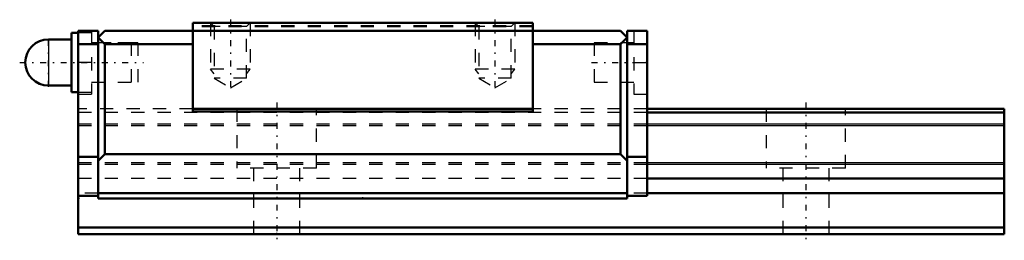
# Model space of a CAD drawing. Header units: millimetres. Extents: x -19.4 to 55, y -0.5 to 16.2.
import ezdxf

# ---------------------------------------------------------------- set-up
doc = ezdxf.new("R2010")
doc.units = ezdxf.units.MM
doc.linetypes.add('Center', pattern=[1.5, 0.45, -0.5, 0.05, -0.5])
doc.linetypes.add('Dashed', pattern=[2, 1, -1])
for name, color, linetype, lineweight in [('2d ConnectionPoints', 7, 'Continuous', 50), ('AM_0', 7, 'Continuous', 50), ('AM_4', 3, 'Continuous', 25), ('AM_5', 3, 'Continuous', 25), ('AM_7', 7, 'Center', 25), ('AM_9', 6, 'Dashed', 25)]:
    doc.layers.add(name, color=color, linetype=linetype, lineweight=lineweight)

# ---------------------------------------------------------------- blocks, each defined once
blk = doc.blocks.new('1_PB107_SRS_Grease_Nipple_Joint_0_in_SRS15GMSS70LMG150PB10700001_0')
at = {"layer": 'AM_0'}
for p, q in [((-15, 15.25), (-15.5, 15.25)), ((-15.5, 15.25), (-15.5, 10.75)), ((-15.5, 14.75), (-17.25, 14.75)), ((-17.25, 11.25), (-15.5, 11.25)), ((-15.5, 10.75), (-15, 10.75))]:
    blk.add_line(p, q, dxfattribs=at)
blk.add_arc((-17.25, 13), 1.75, 90, 270, dxfattribs=at)
at = {"layer": 'AM_4'}
blk.add_line((-17.25, 14.75), (-17.25, 11.25), dxfattribs=at)
at = {"layer": 'AM_7'}
for p, q in [((-17.25, 11.1625), (-17.25, 14.8375)), ((-19.425, 13), (-10.075, 13))]:
    blk.add_line(p, q, dxfattribs=at)
at = {"layer": 'AM_9'}
for p, q in [((-14, 15.25), (-15, 15.25)), ((-10.5, 14.5), (-14, 14.5)), ((-10.5, 14.5), (-10.5, 11.5)), ((-14, 11.5), (-10.5, 11.5)), ((-15, 10.75), (-14, 10.75))]:
    blk.add_line(p, q, dxfattribs=at)
blk = doc.blocks.new('2_SRS15GMSSPB1071_Slider_0_in_SRS15GMSS70LMG150PB10700001_0')
at = {"layer": 'AM_0'}
for p, q in [((-6.35, 16), (-6.35, 9.28)), ((19.35, 16), (-6.35, 16)), ((19.35, 16), (19.35, 9.28)), ((-15, 15.4), (-15, 2.9)), ((-15, 15.4), (-13.5, 15.4)), ((-13, 15.4), (-13.5, 14.9)), ((-13.5, 2.7), (-13.5, 15.4)), ((-13.5, 14.9), (-13, 14.4)), ((26, 15.4), (-13, 15.4)), ((26, 15.4), (26.5, 14.9)), ((26.5, 14.9), (26, 14.4)), ((28, 15.4), (26.5, 15.4)), ((26.5, 2.7), (26.5, 15.4)), ((28, 15.4), (28, 2.9)), ((-15, 14.4), (-13.5, 14.4)), ((-13, 14.4), (-6.35, 14.4)), ((-13, 14.4), (-13, 6.06)), ((26, 14.4), (19.35, 14.4)), ((26, 14.4), (26, 6.06)), ((28, 14.4), (26.5, 14.4)), ((19.35, 9.5), (-6.35, 9.5)), ((19.35, 9.28), (-6.35, 9.28)), ((-13, 6.06), (-13.5, 5.56)), ((26, 6.06), (-13, 6.06)), ((26.5, 5.56), (26, 6.06)), ((-13.5, 5.86), (-15, 5.86)), ((28, 5.86), (26.5, 5.86)), ((26.5, 3.1), (-13.5, 3.1)), ((-13.5, 2.9), (-15, 2.9)), ((26.5, 2.7), (-13.5, 2.7)), ((28, 2.9), (26.5, 2.9))]:
    blk.add_line(p, q, dxfattribs=at)
at = {"layer": 'AM_5', "linetype": 'Dashed'}
for p, q in [((-5, 16), (-5, 12.5)), ((-2, 16), (-2, 12.5)), ((15, 16), (15, 12.5)), ((18, 16), (18, 12.5)), ((-2, 12.5), (-5, 12.5)), ((-4.729, 12.15), (-5, 12.5)), ((-2.271, 12.15), (-2, 12.5)), ((18, 12.5), (15, 12.5)), ((15.271, 12.15), (15, 12.5)), ((17.73, 12.15), (18, 12.5))]:
    blk.add_line(p, q, dxfattribs=at)
at = {"layer": 'AM_7'}
for p, q in [((-3.5, 16.245), (-3.5, 10.845)), ((16.5, 16.245), (16.5, 10.845)), ((23.8, 13), (28.2, 13))]:
    blk.add_line(p, q, dxfattribs=at)
at = {"layer": 'AM_9'}
for p, q in [((19.35, 15.771), (-6.35, 15.771)), ((19.35, 15.7), (-6.35, 15.7)), ((-5, 16), (-4.729, 15.729)), ((-4.729, 15.729), (-4.729, 11.8)), ((-2.271, 15.729), (-4.729, 15.729)), ((-2.271, 15.729), (-2, 16)), ((-2.271, 11.8), (-2.271, 15.729)), ((15, 16), (15.271, 15.729)), ((15.271, 15.729), (15.271, 11.8)), ((17.73, 15.729), (15.271, 15.729)), ((17.73, 15.729), (18, 16)), ((17.73, 11.8), (17.73, 15.729)), ((-14, 15.4), (-14, 10.6)), ((27, 15.4), (27, 10.6)), ((-11, 14.5), (-14, 14.5)), ((-11, 14.5), (-11, 11.5)), ((27, 14.5), (24, 14.5)), ((24, 14.5), (24, 11.5)), ((-14, 13), (-15, 13)), ((27, 13), (28, 13)), ((-14, 11.5), (-11, 11.5)), ((-4.729, 11.8), (-3.5, 11.09)), ((-2.271, 11.8), (-4.729, 11.8)), ((-3.5, 11.09), (-2.271, 11.8)), ((15.271, 11.8), (16.5, 11.09)), ((17.73, 11.8), (15.271, 11.8)), ((16.5, 11.09), (17.73, 11.8)), ((24, 11.5), (27, 11.5)), ((-15, 10.6), (-14, 10.6)), ((27, 10.6), (28, 10.6)), ((-6.35, 9.5), (-15, 9.5)), ((28, 9.2), (-15, 9.2)), ((28, 9.5), (19.35, 9.5)), ((28, 8.33), (-15, 8.33)), ((28, 8.199), (-15, 8.199)), ((28, 5.401), (-15, 5.401)), ((28, 5.27), (-15, 5.27)), ((28, 4.2), (-15, 4.2)), ((-13.5, 3.1), (-15, 3.1)), ((28, 3.1), (26.5, 3.1))]:
    blk.add_line(p, q, dxfattribs=at)
blk = doc.blocks.new('3_SRS15GM7015_Track_0_in_SRS15GMSS70LMG150PB10700001_0')
at = {"layer": 'AM_0'}
for p, q in [((55, 9.5), (28, 9.5)), ((55, 9.2), (28, 9.2)), ((55, 9.5), (55, 0)), ((55, 4.2), (28, 4.2)), ((55, 3.1), (28, 3.1)), ((-15, 2.9), (-15, 0)), ((55, 0.5), (-15, 0.5)), ((55, 0), (-15, 0))]:
    blk.add_line(p, q, dxfattribs=at)
at = {"layer": 'AM_4'}
for p, q in [((55, 8.33), (28, 8.33)), ((55, 8.199), (28, 8.199)), ((55, 5.401), (28, 5.401)), ((55, 5.27), (28, 5.27))]:
    blk.add_line(p, q, dxfattribs=at)
at = {"layer": 'AM_7'}
for p, q in [((0, 9.975), (0, -0.475)), ((40, 9.975), (40, -0.475))]:
    blk.add_line(p, q, dxfattribs=at)
at = {"layer": 'AM_9'}
for p, q in [((-6.35, 9.5), (-15, 9.5)), ((28, 9.2), (-15, 9.2)), ((-3, 9.5), (-3, 5)), ((3, 5), (3, 9.5)), ((28, 9.5), (19.35, 9.5)), ((37, 9.5), (37, 5)), ((43, 5), (43, 9.5)), ((28, 8.33), (-15, 8.33)), ((28, 8.199), (-15, 8.199)), ((28, 5.401), (-15, 5.401)), ((28, 5.27), (-15, 5.27)), ((3, 5), (-3, 5)), ((-1.75, 5), (-1.75, 0)), ((1.75, 0), (1.75, 5)), ((43, 5), (37, 5)), ((38.25, 5), (38.25, 0)), ((41.75, 0), (41.75, 5)), ((28, 4.2), (-15, 4.2)), ((-13.5, 3.1), (-15, 3.1)), ((28, 3.1), (26.5, 3.1))]:
    blk.add_line(p, q, dxfattribs=at)

msp = doc.modelspace()

# ---------------------------------------------------------------- linework, layer by layer
at = {"layer": '2d ConnectionPoints'}
for p in [(-15, 13), (28, 13), (-15, 2.7), (6.5, 2.7), (0, 0), (0, 0)]:
    msp.add_point(p, dxfattribs=at)

# ---------------------------------------------------------------- block references
for name in ['2_SRS15GMSSPB1071_Slider_0_in_SRS15GMSS70LMG150PB10700001_0', '1_PB107_SRS_Grease_Nipple_Joint_0_in_SRS15GMSS70LMG150PB10700001_0', '3_SRS15GM7015_Track_0_in_SRS15GMSS70LMG150PB10700001_0']:
    msp.add_blockref(name, (0, 0))

doc.saveas('drawing.dxf')
